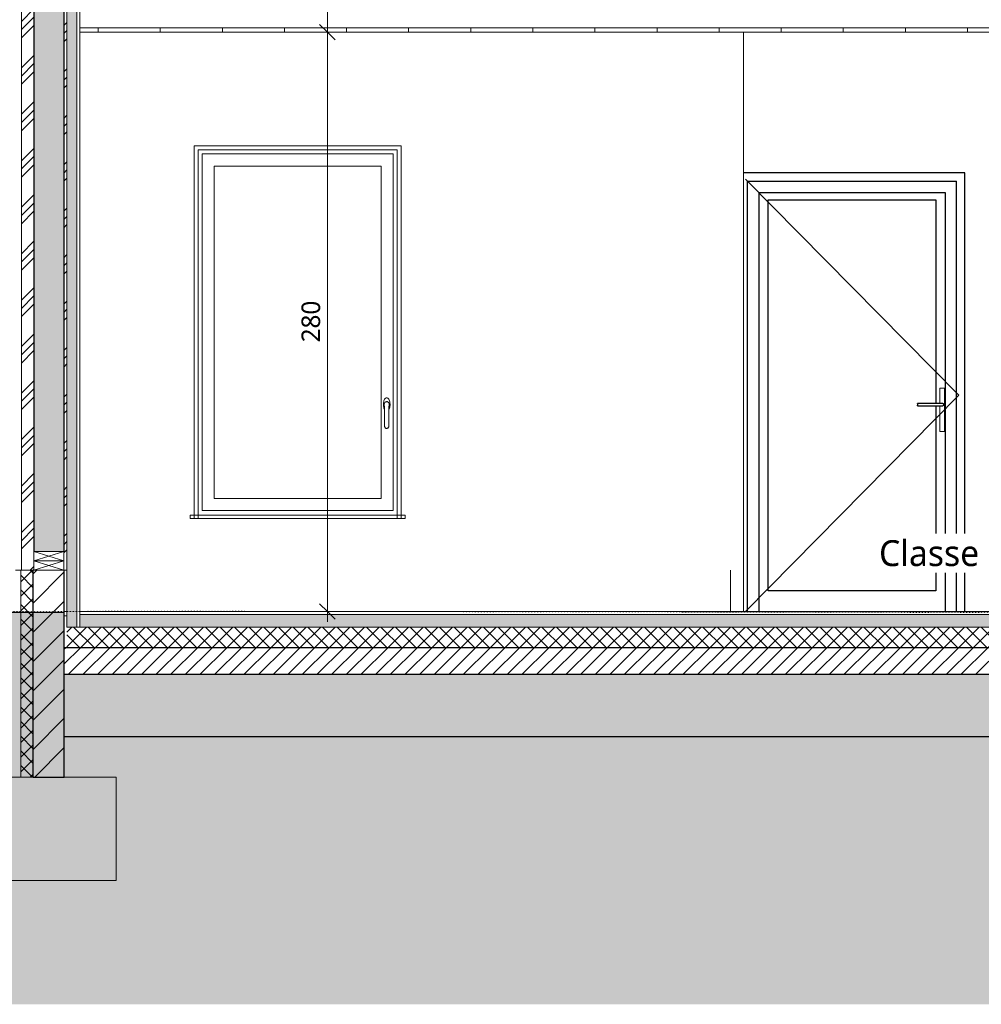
# Model space of a CAD drawing. Header units: millimetres. Extents: x -21851 to 219842, y -3161 to 6433.
# Tile 2 of 81: x -4552 to 94, y -1898 to 2860. Entities that reach past the tile are written whole.
import ezdxf

# ---------------------------------------------------------------- set-up
doc = ezdxf.new("R2010")
doc.units = ezdxf.units.MM
doc.linetypes.add('A-pointilles', pattern=[0.53, 0, -0.53])
for name, color, linetype, lineweight in [('A-ANNO-DIMS', 211, 'Continuous', 9), ('A-ANNO-DIMS-50', 211, 'Continuous', 9), ('A-AREA-IDEN', 2, 'Continuous', 9), ('A-CLNG', 13, 'Continuous', 13), ('A-CLNG-FNSH', 13, 'Continuous', 13), ('A-CLNG-PATT', 13, 'Continuous', 13), ('A-DETL-GENF', 92, 'Continuous', 13), ('A-DOOR', 31, 'Continuous', 25), ('A-DOOR-FRAM', 31, 'Continuous', 25), ('A-FLOR', 192, 'Continuous', 13), ('A-FLOR-FNSH', 192, 'Continuous', 13), ('A-FLOR-MCUT', 51, 'Continuous', 13), ('A-FLOR-PATT', 8, 'Continuous', 13), ('A-GLAZ', 151, 'Continuous', 13), ('A-WALL', 113, 'Continuous', 13), ('A-WALL-FNSH', 113, 'Continuous', 13), ('A-WALL-PATT', 111, 'Continuous', 13), ('C-TOPO', 7, 'A-pointilles', 13), ('C-TOPO-FNSH', 192, 'A-pointilles', 13), ('C-TOPO-MCUT', 51, 'Continuous', 25), ('C-TOPO-PATT', 8, 'Continuous', 100), ('I-WALL', 2, 'Continuous', 13), ('S-FNDN', 32, 'Continuous', 13)]:
    doc.layers.add(name, color=color, linetype=linetype, lineweight=lineweight)
doc.styles.add('Trebuchet MS', font='trebuc.ttf', dxfattribs={"height": 90})
doc.styles.add('Trebuchet MS_1', font='trebuc.ttf', dxfattribs={"height": 125})
doc.dimstyles.new('Cotes100e_Intérieur', dxfattribs={"dimscale": 304.8, "dimtxt": 92.785582, "dimasz": 0.246063, "dimexe": 0.164042, "dimexo": 0.0625, "dimgap": 0.032808, "dimtad": 1, "dimdec": 0, "dimlfac": 0.1, "dimzin": 0, "dimdsep": 46, "dimtxsty": 'Trebuchet MS', "dimblk1": 'OBLIQUE', "dimblk2": 'OBLIQUE', "dimsah": 1, "dimcen": 0.09, "dimdle": 0.164042, "dimazin": 0, "dimtfac": 1, "dimtdec": 4, "dimtix": 1, "dimtmove": 0, "dimatfit": 3, "dimfxl": 0.164042, "dimfxlon": 1, "dimtvp": 1, "dimtolj": 1, "dimtzin": 0, "dimarcsym": 2})
pattern_1 = [(45, (-4172.92, 3183.11), (-112.253, 112.253), []), (45, (-4133.23, 3183.11), (0, 224.506), []), (45, (-4212.6, 3183.11), (0, 224.506), [])]
pattern_2 = [(315, (-4642.01, 2636.57), (177.7999, -88.8996), [15.715, -110.008]), (315, (-4564.224, 2603.23), (177.7999, -88.8996), [15.715, -110.008]), (315, (-4642.01, 2592.12), (177.7999, -88.8996), [15.715, -110.008]), (315, (-4564.224, 2558.78), (177.7999, -88.8996), [15.715, -110.008]), (341.565, (-4630.898, 2625.454), (355.59962, -88.89985), [35.141, -245.986]), (341.565, (-4597.562, 2614.342), (355.59962, -88.89985), [35.141, -245.986]), (341.565, (-4630.9, 2581.005), (355.59962, -88.89985), [35.141, -245.986]), (341.565, (-4597.562, 2569.892), (355.59962, -88.89985), [35.141, -245.986]), (45, (-4564.224, 2625.454), (-177.7999, -88.8996), [15.715, -110.008]), (45, (-4642.01, 2592.12), (-177.7999, -88.8996), [15.715, -110.008]), (45, (-4564.224, 2581.004), (-177.7999, -88.8996), [15.715, -110.008]), (45, (-4642.01, 2547.667), (-177.7999, -88.8996), [15.715, -110.008]), (18.435, (-4597.562, 2614.342), (-355.59962, -88.89985), [35.141, -245.986]), (18.435, (-4630.9, 2603.23), (-355.59962, -88.89985), [35.141, -245.986]), (18.435, (-4597.562, 2569.892), (-355.59962, -88.89985), [35.141, -245.986]), (18.435, (-4630.898, 2558.78), (-355.59962, -88.89985), [35.141, -245.986])]

# ---------------------------------------------------------------- blocks, each defined once
blk = doc.blocks.new('Menuiserie Alu - 1V - 100x180cm - Bavette Alu-8284131-COUPE II_50')
at = {"layer": 'A-GLAZ', "color": 30}
for p, q in [((-3669.9, 489), (-3669.9, 2211)), ((-3669.9, 2211), (-2747.9, 2211)), ((-2747.9, 2211), (-2747.9, 489)), ((-3611.9, 2153), (-3611.9, 547)), ((-2805.9, 2153), (-3611.9, 2153)), ((-2805.9, 547), (-2805.9, 2153)), ((-2791.4, 1000.1), (-2791.3, 1001.1)), ((-2785.8, 1011.8), (-2785.1, 1012.4)), ((-2772.6, 1012.4), (-2771.9, 1011.8)), ((-2766.4, 1001.1), (-2766.3, 1000.1)), ((-2791.2, 996.6), (-2791.3, 997.7)), ((-2788.9, 990.2), (-2788.9, 895)), ((-2768.9, 895), (-2768.9, 990.2)), ((-2766.4, 997.7), (-2766.5, 996.6)), ((-3611.9, 547), (-2805.9, 547)), ((-2747.9, 489), (-3669.9, 489)), ((-3728.9, 465), (-3728.9, 450)), ((-3718.9, 465), (-3728.9, 465)), ((-3728.9, 450), (-3718.9, 450)), ((-3718.9, 465), (-2698.9, 465)), ((-2698.9, 450), (-3718.9, 450)), ((-2688.9, 465), (-2698.9, 465)), ((-2698.9, 450), (-2688.9, 450)), ((-2688.9, 450), (-2688.9, 465))]:
    blk.add_line(p, q, dxfattribs=at)
at = {"layer": 'A-GLAZ', "color": 30, "flags": 128}
for points in [[(-2778.9, 1033), (-2781.5, 1032.5), (-2784.1, 1031.2), (-2786.5, 1029), (-2788.7, 1026), (-2790.6, 1022.4), (-2792.3, 1018), (-2793.5, 1013.3), (-2794.4, 1008.1), (-2794.8, 1002.7), (-2794.8, 997.3), (-2794.4, 991.9), (-2793.5, 986.7), (-2792.3, 982), (-2790.6, 977.6), (-2788.9, 974.3)], [(-2791.1, 1002.5), (-2791.4, 999.3), (-2791.1, 996.1), (-2790.3, 993), (-2788.9, 990.2)], [(-2783.9, 1013), (-2783.2, 1013.4), (-2780.3, 1014.2), (-2779.2, 1014.3)], [(-2768.8, 974.3), (-2767.1, 977.6), (-2765.5, 982), (-2764.2, 986.7), (-2763.3, 991.9), (-2762.9, 997.3), (-2762.9, 1002.7), (-2763.3, 1008.1), (-2764.2, 1013.3), (-2765.5, 1018), (-2767.1, 1022.4), (-2769, 1026), (-2771.2, 1029), (-2773.7, 1031.2), (-2776.2, 1032.5), (-2778.9, 1033)], [(-2778.4, 1014.3), (-2777.4, 1014.2), (-2774.5, 1013.4), (-2773.8, 1013)], [(-2768.9, 990.2), (-2767.5, 993), (-2766.6, 996.1), (-2766.3, 999.3), (-2766.6, 1002.5)], [(-2777, 885.2), (-2778.9, 885), (-2780.7, 885.2), (-2782.4, 885.7), (-2784, 886.5), (-2785.5, 887.5), (-2786.7, 888.9), (-2787.7, 890.4), (-2788.4, 892.1)], [(-2769.3, 892.1), (-2770, 890.4), (-2771, 888.9), (-2772.2, 887.5), (-2773.7, 886.5), (-2775.3, 885.7), (-2775.9, 885.5)]]:
    blk.add_lwpolyline(points, dxfattribs=at)
at = {"layer": 'A-GLAZ', "color": 30}
for start, end in [(180, 236.2042), (303.7958, 0)]:
    blk.add_arc((-2778.9, 895), 10, start, end, dxfattribs=at)
for points, knots in [([(-2789.4, 1007.4), (-2789.5, 1007.4), (-2789.6, 1007.2), (-2789.7, 1006.9), (-2789.8, 1006.7), (-2789.9, 1006.5), (-2790, 1006.3), (-2790.1, 1006.1), (-2790.1, 1005.9), (-2790.2, 1005.7), (-2790.3, 1005.5), (-2790.4, 1005.2), (-2790.6, 1004.7), (-2790.7, 1004.2), (-2790.9, 1003.5), (-2791.1, 1002.9), (-2791.1, 1002.5)], [0, 0, 0, 0, 0.166667, 0.25, 0.291667, 0.333333, 0.375, 0.416667, 0.458333, 0.5, 0.541667, 0.583333, 0.666667, 0.75, 0.833333, 1, 1, 1, 1]), ([(-2768.3, 1007.4), (-2768.6, 1008), (-2769.1, 1008.8), (-2769.8, 1009.7), (-2770.2, 1010.2), (-2770.5, 1010.5), (-2770.8, 1010.9), (-2771.1, 1011.1), (-2771.3, 1011.3), (-2771.6, 1011.6), (-2772, 1012), (-2772.5, 1012.4), (-2772.9, 1012.6), (-2773.2, 1012.8), (-2773.5, 1012.9), (-2773.7, 1013), (-2774.1, 1013.1), (-2774.6, 1013.3), (-2775.2, 1013.6), (-2776.1, 1013.9), (-2777.1, 1014.1), (-2778, 1014.3), (-2778.4, 1014.3), (-2778.8, 1014.3), (-2779.1, 1014.3), (-2779.6, 1014.3), (-2780.4, 1014.1), (-2781.4, 1013.9), (-2782.4, 1013.6), (-2783.1, 1013.3), (-2783.6, 1013.1), (-2784, 1013), (-2784.2, 1012.9), (-2784.5, 1012.8), (-2784.8, 1012.6), (-2785.2, 1012.4), (-2785.7, 1012), (-2786.1, 1011.6), (-2786.4, 1011.4), (-2786.5, 1011.2), (-2786.6, 1011.1), (-2786.8, 1011), (-2786.9, 1010.8), (-2787.2, 1010.6), (-2787.5, 1010.2), (-2787.9, 1009.7), (-2788.4, 1009.1), (-2788.9, 1008.3), (-2789.3, 1007.7), (-2789.4, 1007.4)], [0, 0, 0, 0, 0.125, 0.15625, 0.1875, 0.21875, 0.234375, 0.25, 0.265625, 0.28125, 0.3125, 0.34375, 0.359375, 0.367188, 0.375, 0.382812, 0.390625, 0.40625, 0.421875, 0.4375, 0.46875, 0.484375, 0.492188, 0.5, 0.507812, 0.515625, 0.53125, 0.5625, 0.578125, 0.59375, 0.609375, 0.617188, 0.625, 0.632812, 0.640625, 0.65625, 0.6875, 0.71875, 0.734375, 0.742188, 0.75, 0.757812, 0.765625, 0.78125, 0.8125, 0.84375, 0.875, 0.9375, 1, 1, 1, 1]), ([(-2766.6, 1002.5), (-2766.7, 1002.9), (-2766.8, 1003.5), (-2767, 1004.2), (-2767.1, 1004.7), (-2767.2, 1005), (-2767.3, 1005.2), (-2767.4, 1005.5), (-2767.5, 1005.7), (-2767.6, 1005.9), (-2767.7, 1006.1), (-2767.7, 1006.3), (-2767.8, 1006.5), (-2767.9, 1006.7), (-2768, 1006.9), (-2768.1, 1007.2), (-2768.2, 1007.4), (-2768.3, 1007.4)], [0, 0, 0, 0, 0.166667, 0.25, 0.333333, 0.375, 0.416667, 0.458333, 0.5, 0.541667, 0.583333, 0.625, 0.666667, 0.708333, 0.75, 0.833333, 1, 1, 1, 1]), ([(-2784.4, 886.7), (-2784, 886.4), (-2783.4, 886.1), (-2782.5, 885.7), (-2781.9, 885.5), (-2781.4, 885.4), (-2781.1, 885.3), (-2780.7, 885.2), (-2780.3, 885.1), (-2780, 885.1), (-2779.5, 885), (-2778.8, 885), (-2778.2, 885), (-2777.7, 885.1), (-2777.4, 885.1), (-2777, 885.2), (-2776.7, 885.3), (-2776.3, 885.4), (-2775.8, 885.5), (-2775.3, 885.7), (-2774.4, 886.1), (-2773.7, 886.4), (-2773.3, 886.7)], [0, 0, 0, 0, 0.125, 0.1875, 0.25, 0.28125, 0.3125, 0.34375, 0.375, 0.40625, 0.4375, 0.5, 0.5625, 0.59375, 0.625, 0.65625, 0.6875, 0.71875, 0.75, 0.8125, 0.875, 1, 1, 1, 1])]:
    blk.add_open_spline(points, degree=3, knots=knots, dxfattribs=at)
for points in [[(-2788.4, 892.1), (-2788.6, 892.6), (-2788.8, 893.5), (-2788.9, 894.5), (-2788.9, 895)], [(-2768.9, 895), (-2768.9, 894.5), (-2768.9, 893.5), (-2769.2, 892.6), (-2769.3, 892.1)]]:
    blk.add_open_spline(points, degree=3, dxfattribs=at)
blk = doc.blocks.new('PINT_ plein-vitré - P90 vitré-8513242-COUPE II_50')
at = {"layer": 'A-DOOR', "color": 20}
for p, q in [((14.8, 2120), (-1054.7, 2120)), ((14.8, 0), (14.8, 2120)), ((-1035.2, 0), (-1035.2, 2080)), ((-1035.2, 2080), (-25.2, 2080)), ((-25.2, 0), (-25.2, 2080)), ((-92, 1006), (-215, 1006)), ((-215, 1003), (-215, 997)), ((-98, 1006), (-98.1, 1006)), ((-89, 1003), (-89, 997)), ((-215, 994), (-92, 994)), ((-98.1, 994), (-98, 994))]:
    blk.add_line(p, q, dxfattribs=at)
at = {"layer": 'A-DOOR', "color": 30, "lineweight": 13}
for p, q in [((-15.2, 1045), (-1045.2, 2090)), ((-107.1, 1080), (-107.1, 1080)), ((-83.1, 1080), (-107.1, 1080)), ((-107.1, 1005.9), (-107.1, 1080)), ((-83.1, 1080), (-83.1, 870)), ((-15.2, 1045), (-1045.2, 0)), ((-107.1, 870), (-107.1, 994.1)), ((-107.1, 870), (-107.1, 870)), ((-83.1, 870), (-107.1, 870))]:
    blk.add_line(p, q, dxfattribs=at)
at = {"layer": 'A-DOOR', "color": 20}
for centre, start_param, end_param in [((-215, 1003), 4.712389, 6.283185), ((-215, 997), 3.141593, 4.712389)]:
    blk.add_ellipse(centre, major_axis=(0, 3), ratio=0.00192, start_param=start_param, end_param=end_param, dxfattribs=at)
for points, knots in [([(-92, 1006), (-91.8, 1006), (-91.4, 1005.9), (-90.9, 1005.8), (-90.6, 1005.6), (-90.3, 1005.5), (-90.1, 1005.3), (-89.9, 1005.2), (-89.8, 1005), (-89.6, 1004.8), (-89.4, 1004.5), (-89.2, 1004.2), (-89.1, 1003.7), (-89, 1003.3), (-89, 1003)], [0, 0, 0, 0, 0.166667, 0.25, 0.333333, 0.375, 0.416667, 0.5, 0.541667, 0.583333, 0.666667, 0.75, 0.833333, 1, 1, 1, 1]), ([(-89, 997), (-89, 996.7), (-89.1, 996.3), (-89.2, 995.8), (-89.4, 995.5), (-89.6, 995.2), (-89.8, 995), (-89.9, 994.8), (-90.2, 994.6), (-90.5, 994.4), (-90.7, 994.3), (-90.9, 994.2), (-91.4, 994.1), (-91.8, 994), (-92, 994)], [0, 0, 0, 0, 0.166667, 0.25, 0.333333, 0.416667, 0.458333, 0.5, 0.583333, 0.666667, 0.708333, 0.75, 0.833333, 1, 1, 1, 1])]:
    blk.add_open_spline(points, degree=3, knots=knots, dxfattribs=at)
at = {"layer": 'A-DOOR-FRAM', "color": 20}
for p, q in [((-980.2, 2025), (-980.2, 0)), ((-980.2, 2025), (-80.2, 2025)), ((-80.2, 2025), (-80.2, 0)), ((-935.1, 100), (-935.1, 1990)), ((-935.1, 1990), (-125.1, 1990)), ((-125.1, 1990), (-125.1, 1005.8)), ((-125.1, 994.2), (-125.1, 100)), ((-125.1, 100), (-935.1, 100))]:
    blk.add_line(p, q, dxfattribs=at)
blk = doc.blocks.new('STR_RECTANGLE - Croix 45x145-8086014-COUPE II_50')
at = {"layer": 'A-DETL-GENF'}
for p, q in [((-4484, 245), (-4484, 200)), ((-4484, 245), (-4484, 200)), ((-4339, 200), (-4484, 245)), ((-4484, 200), (-4339, 245)), ((-4339, 200), (-4339, 245)), ((-4339, 200), (-4339, 245)), ((-4484, 200), (-4339, 200)), ((-4484, 200), (-4339, 200))]:
    blk.add_line(p, q, dxfattribs=at)
blk = doc.blocks.new('STR_RECTANGLE - Croix 45x145-V15-COUPE II_50')
at = {"layer": 'A-DETL-GENF'}
for p, q in [((-4339, 290), (-4484, 290)), ((-4484, 290), (-4484, 245)), ((-4484, 290), (-4484, 245)), ((-4339, 290), (-4484, 290)), ((-4339, 245), (-4484, 290)), ((-4484, 245), (-4339, 290)), ((-4339, 245), (-4339, 290)), ((-4339, 245), (-4339, 290)), ((-4484, 245), (-4339, 245)), ((-4484, 245), (-4339, 245))]:
    blk.add_line(p, q, dxfattribs=at)
blk = doc.blocks.new('DIMBLOCK1-COUPE II_50')
at = {"layer": 'A-ANNO-DIMS-50'}
for p, q in [((-3065.4, 2800), (-3102.9, 2837.5)), ((-3065.4, 2850), (-3065.4, -50)), ((-3065.4, 2800), (-3115.4, 2800)), ((-3065.4, 2800), (-3027.9, 2762.5)), ((-3065.4, 2800), (-3015.4, 2800)), ((-3065.4, 0), (-3115.4, 0)), ((-3065.4, 0), (-3102.9, 37.5)), ((-3065.4, 0), (-3027.9, -37.5)), ((-3065.4, 0), (-3015.4, 0))]:
    blk.add_line(p, q, dxfattribs=at)
at = {"layer": 'A-ANNO-DIMS-50', "color": 0, "insert": (-3190.5, 1300.9), "char_height": 90, "width": 237.783, "attachment_point": 1, "rotation": 90, "line_spacing_factor": 1.048425, "style": 'Trebuchet MS'}
blk.add_mtext('280', dxfattribs=at)
blk = doc.blocks.new('_Oblique')
at = {"color": 0, "linetype": 'ByBlock', "lineweight": -2}
blk.add_line((-0.5, -0.5), (0.5, 0.5), dxfattribs=at)
blk = doc.blocks.new('DIMBLOCK3-COUPE II_50')
at = {"layer": 'A-ANNO-DIMS-50'}
for p, q in [((-3065.4, 3341.5), (-3065.4, 2750)), ((-3065.4, 3291.5), (-3115.4, 3291.5)), ((-3065.4, 3291.5), (-3102.9, 3329)), ((-3065.4, 3291.5), (-3027.9, 3254)), ((-3065.4, 3291.5), (-3015.4, 3291.5)), ((-3065.4, 2800), (-3102.9, 2837.5)), ((-3065.4, 2800), (-3115.4, 2800)), ((-3065.4, 2800), (-3027.9, 2762.5)), ((-3065.4, 2800), (-3015.4, 2800))]:
    blk.add_line(p, q, dxfattribs=at)
at = {"layer": 'A-ANNO-DIMS-50', "color": 0, "insert": (-3190.5, 2979.7), "char_height": 90, "width": 158.522, "attachment_point": 1, "rotation": 90, "line_spacing_factor": 1.048425, "style": 'Trebuchet MS'}
blk.add_mtext('49', dxfattribs=at)

msp = doc.modelspace()

# ---------------------------------------------------------------- hatches: boundary and pattern name
at = {"layer": 'A-CLNG-PATT'}
h = msp.add_hatch(dxfattribs=at)
h.set_pattern_fill('FP_21', color=30, style=0, pattern_type=2)
h.set_pattern_definition([(90, (-4172.92, 3183.1), (-300, 2e-14), [])])
h.paths.add_polyline_path([(5301.6, 2800), (5376.3, 2800), (5376.3, 2820), (-4261, 2820), (-4261, 2800), (5071.4, 2800)])
at = {"layer": 'A-FLOR-PATT'}
h = msp.add_hatch(dxfattribs=at)
h.set_pattern_fill('FP_12', color=30, style=0, pattern_type=2)
h.set_pattern_definition([(0, (-4172.917, 3183.113), (203.2, 50.8), [16.764, -135.636, 16.764, -135.636, -812.8]), (0, (-4172.917, 3183.113), (203.2, 50.8), [-304.8, 16.764, -288.036, 16.764, -135.636, -355.6]), (0, (-4172.917, 3183.113), (203.2, 50.8), [-762, 16.764, -84.836, 16.764, -237.236]), (120, (-4096.717, 3208.513), (-145.59409, 150.57636), [16.764, -135.636, 16.764, -135.636, -812.8]), (120, (-4096.717, 3208.513), (-145.59409, 150.57636), [-304.8, 16.764, -288.036, 16.764, -135.636, -355.6]), (120, (-4096.717, 3208.513), (-145.59409, 150.57636), [-762, 16.764, -84.836, 16.764, -237.236]), (240, (-4071.317, 3310.113), (-57.60591, -201.37636), [16.764, -135.636, 16.764, -135.636, -812.8]), (240, (-4071.317, 3310.113), (-57.60591, -201.37636), [-304.8, 16.764, -288.036, 16.764, -135.636, -355.6]), (240, (-4071.317, 3310.113), (-57.60591, -201.37636), [-762, 16.764, -84.836, 16.764, -237.236])])
h.paths.add_polyline_path([(-4261, -75), (13081.7, -75), (13081.7, -15), (-4261, -15), (-4261, -38.8)])
h = msp.add_hatch(dxfattribs=at)
h.set_pattern_fill('FP_13', color=30, angle=-225, style=0, pattern_type=2)
h.set_pattern_definition([(225, (8715.084, 9e-13), (35.35534, -35.35534), []), (315, (8715.084, 9e-13), (35.35534, 35.35534), [])])
h.paths.add_polyline_path([(8983.3, -175), (13144.7, -175), (13144.7, -75), (-4324, -75), (-4324, -175), (8523.1, -175)])
h = msp.add_hatch(dxfattribs=at)
h.set_pattern_fill('FP_14', color=30, angle=-225, style=0, pattern_type=2)
h.set_pattern_definition([(225, (8715.084, 9e-13), (35.35534, -35.35534), [])])
h.paths.add_polyline_path([(13157.2, -305), (13157.2, -175), (-4336.5, -175), (-4336.5, -305), (13125.2, -305)])
h = msp.add_hatch(dxfattribs=at)
h.set_pattern_fill('FP_11', color=30, angle=-41.9872, style=0, pattern_type=2)
h.set_pattern_definition([(48.0128, (8625.084, -125), (1000.000123, 1125.000363), [16.817, -1664.886]), (4.9698, (8636.334, -112.4997), (-1500.0002544, -125.0019374), [28.859, -2856.991]), (312.5108, (8665.0844, -110), (-1250.0084237, 1374.992711), [20.349, -2014.504]), (87.2738, (8713.834, -78.75), (-124.9955135, -2500.0002372), [26.28, -2601.695]), (112.8338, (8715.084, -52.5005), (625.0042988, -1499.9985455), [25.769, -2551.172]), (177.2738, (8705.084, -28.75), (2500.0002372, -124.9955135), [26.28, -2601.695]), (217.6938, (8678.834, -27.4997), (1625.0092492, 1249.9871502), [34.754, -3440.606]), (252.2558, (8651.3336, -48.75), (-874.977428, -2750.0070075), [32.811, -3248.29]), (301.4298, (8641.334, -79.9995), (1000.0070216, -1624.9956933), [26.369, -2610.509]), (355.2368, (8655.084, -102.5), (-1375.000835, 124.989706), [30.104, -1475.095]), (42.3978, (8685.0845, -105), (1499.9912593, 1375.0101043), [38.931, -3854.172]), (318.8141, (8590.084, -77.5), (875.000274, -749.999582), [13.288, -1315.48]), (351.4688, (8600.084, -86.2506), (-1624.9983925, 250.0125126), [25.28, -2502.689]), (44.9998, (8625.08, -90), (0.00044, 124.9995), [17.678, -159.099]), (23.1988, (8633.834, -105), (-624.999455, -250.002774), [9.52, -942.452]), (111.8018, (8642.584, -101.25), (125.00263, -374.999556), [13.463, -659.683]), (210.9638, (8637.584, -88.75), (-375.00016, -250.000118), [21.866, -707.003]), (341.5648, (8618.834, -100), (-249.99932, 125.00056), [15.811, -379.473]), (196.3898, (8715.084, -101.25), (-1249.9981067, -375.0054432), [22.15, -2192.856]), (250.3458, (8693.834, -107.5), (500.008526, 1374.996549), [18.583, -1839.676]), (113.1988, (8618.834, -125), (250.002774, -624.999455), [19.039, -932.932]), (163.6108, (8611.334, -107.5), (1250.0020337, -374.9923533), [22.15, -2192.856]), (159.4438, (8715.084, -23.75), (624.999753, -250.001696), [21.36, -1046.641]), (114.7748, (8695.084, -16.25), (624.991955, -1375.003089), [17.897, -1771.83]), (246.8018, (8617.584, -0.0003), (-249.99623, -625.002073), [19.039, -932.932]), (197.3538, (8610.084, -17.4995), (1625.0015577, 499.993372), [20.954, -2074.428]), (249.4438, (8678.834, -0.0005), (250.001696, 624.999753), [10.68, -1057.321]), (281.3098, (8625.084, 0.0001), (124.999346, -500.000337), [6.374, -631.004]), (345.9638, (8626.334, -6.25), (-374.999704, 124.999666), [25.769, -489.619]), (6.0088, (8651.334, -12.4997), (-1250.0000584, -124.9952635), [23.881, -2364.24]), (123.6898, (8637.584, -77.5), (124.99858, -250.00063), [18.028, -432.666]), (173.1568, (8627.5837, -62.5), (-2124.998503, 250.016252), [31.474, -3115.945]), (240.9458, (8596.334, -58.75), (499.993725, 875.00349), [12.87, -1274.084]), (269.9998, (8590.08, -70), (124.9996, -125.0004), [7.5, -117.5]), (300.2568, (8653.834, -16.25), (-500.0052535, 874.996942), [17.365, -1719.19]), (228.0128, (8662.584, -31.25), (-1000.000123, -1125.000363), [33.634, -1648.069]), (179.9998, (8640.08, -56.25), (-125.0004, -124.9996), [32.5, -92.5]), (145.3048, (8607.5835, -56.25), (1249.99914, -875.0012817), [19.764, -1956.659]), (74.0548, (8591.334, -45), (124.998327, 500.000298), [18.2, -891.813]), (27.6458, (8596.334, -27.5005), (2375.0040554, 1249.9930693), [29.633, -2933.684]), (355.4258, (8622.5843, -13.75), (1624.9994053, -125.0079832), [31.35, -3103.634])])
h.paths.add_polyline_path([(5761.8, -605), (13157.2, -605), (13157.2, -305), (-4336.5, -305), (-4336.5, -605), (4841.3, -605)])
at = {"layer": 'A-WALL-PATT'}
h = msp.add_hatch(dxfattribs=at)
h.set_pattern_fill('FP_1', color=30, style=0, pattern_type=2)
h.set_pattern_definition(pattern_1)
h.paths.add_polyline_path([(-4484, 200), (-4484, 4945.4), (-4544, 4945.4), (-4544, 200)])
h = msp.add_hatch(dxfattribs=at)
h.set_pattern_fill('FP_1', color=30, style=0, pattern_type=2)
h.set_pattern_definition(pattern_1)
h.paths.add_polyline_path([(-4324, 200), (-4324, 4945.4), (-4339, 4945.4), (-4339, 200), (-4334.2, 200)])
h = msp.add_hatch(dxfattribs=at)
h.set_pattern_fill('FP_2', color=30, angle=-225, style=0, pattern_type=2)
h.set_pattern_definition(pattern_2)
h.paths.add_polyline_path([(-4276, -75), (-4276, 4945.4), (-4324, 4945.4), (-4324, -75)])
h = msp.add_hatch(dxfattribs=at)
h.set_pattern_fill('FP_2', color=30, angle=-225, style=0, pattern_type=2)
h.set_pattern_definition(pattern_2)
h.paths.add_polyline_path([(-4484, 290), (-4339, 290), (-4339, 4855.8), (-4484, 4855.8), (-4484, 409.9)])
h = msp.add_hatch(dxfattribs=at)
h.set_pattern_fill('FP_16', color=30, angle=-225, style=0, pattern_type=2)
h.set_pattern_definition([(315, (-4566.51, -300), (35.3553, 35.3553), []), (45, (-4566.51, -300), (-35.3553, 35.3553), [])])
h.paths.add_polyline_path([(-4546.5, -800), (-4486.5, -800), (-4486.5, 200), (-4546.5, 200), (-4546.5, -359.4)])
h = msp.add_hatch(dxfattribs=at)
h.set_pattern_fill('FP_15', color=30, style=0, pattern_type=2)
h.set_pattern_definition([(45, (-4172.92, 3183.11), (-70.7107, 70.7107), [])])
h.paths.add_polyline_path([(-4486.5, -800), (-4336.5, -800), (-4336.5, 200), (-4486.5, 200), (-4486.5, -359.4)])
at = {"layer": 'C-TOPO-PATT', "lineweight": 13}
h = msp.add_hatch(dxfattribs=at)
h.set_pattern_fill('FP_24', color=256, style=0, pattern_type=2)
h.set_pattern_definition([(45, (-1315.42, 6040.61), (213.84253, 356.40374), [1612.9, -806.45]), (135, (-1315.42, 6040.61), (213.84253, -356.40374), [1612.9, -806.45])])
h.paths.add_polyline_path([(-20872, -1897.9), (37056.3, -1897.9), (37056.3, -420.7), (36278.2, -409.8), (30079, -223), (29232.7, -204.3), (28440.7, -195.4), (26931.6, -194.8), (24101.2, -144), (19338.1, -86.5), (19212.1, -85), (18727.3, -65.8), (16691.9, -34.2), (14390.8, -20), (13157.2, -20), (13157.2, -605), (-4336.5, -605), (-4336.5, -3.9), (-7469.4, -5.5), (-7814.5, -4.1), (-8117.7, -3.1), (-8392.8, 2.5), (-11451.9, 9.3), (-12540.3, -2.9), (-13452.2, 38.7), (-14487.7, 80.8), (-17045.4, 37), (-17824.2, -13.1), (-19805.4, 25.3), (-21390.9, 54.5), (-21851.1, 62.8), (-21851.1, -1897.9), (-21667.7, -1897.9)])

# ---------------------------------------------------------------- linework, layer by layer
at = {"layer": 'A-CLNG', "color": 30}
msp.add_line((5376.3, 2820), (-4261, 2820), dxfattribs=at)
at = {"layer": 'A-CLNG-FNSH', "color": 30}
msp.add_line((-4261, 2800), (5376.3, 2800), dxfattribs=at)
at = {"layer": 'A-FLOR', "color": 30}
for p, q in [((-3708.9, 2250), (-2708.9, 2250)), ((-3708.9, 2250), (-3708.9, 2231)), ((-2708.9, 2250), (-2708.9, 2231)), ((-2727.9, 2231), (-3689.9, 2231))]:
    msp.add_line(p, q, dxfattribs=at)
at = {"layer": 'A-FLOR-FNSH', "color": 30}
for p, q in [((-4324, 0), (-4336.5, 0)), ((-2816.1, 0), (-4261, 0)), ((13081.7, 0), (-2816.1, 0))]:
    msp.add_line(p, q, dxfattribs=at)
at = {"layer": 'A-FLOR-FNSH', "color": 20, "lineweight": 25}
for p, q in [((13157.2, -175), (-4336.5, -175)), ((13157.2, -305), (-4336.5, -305))]:
    msp.add_line(p, q, dxfattribs=at)
at = {"layer": 'A-FLOR-MCUT', "color": 30}
for p, q in [((6480.1, -15), (-4261, -15)), ((13081.7, -75), (-4324, -75))]:
    msp.add_line(p, q, dxfattribs=at)
at = {"layer": 'A-WALL', "color": 30}
for p, q in [((-4544, 4945.4), (-4544, 200)), ((-4324, 4945.4), (-4324, 200)), ((-4276, 4945.4), (-4276, -75)), ((-1054.7, 2800), (-1054.7, 0)), ((-4573, 200), (-4486.5, 200)), ((-4546.5, 0.3), (-4546.5, 200)), ((-1117.7, 0), (-1117.7, 200)), ((-4546.5, -800), (-4546.5, 0.3)), ((-4324, 0), (-4324, -75)), ((-4261, -75), (-4261, 0))]:
    msp.add_line(p, q, dxfattribs=at)
at = {"layer": 'A-WALL', "color": 20, "lineweight": 25}
for p, q in [((-4484, 4855.8), (-4484, 290)), ((-4339, 4855.8), (-4339, 290)), ((-4484, 200), (-4486.5, 200)), ((-4486.5, 0.5), (-4486.5, 200)), ((-4336.5, 200), (-4339, 200)), ((-4336.5, 0.8), (-4336.5, 200)), ((-4486.5, -800), (-4486.5, 0.5)), ((-4336.5, -3.9), (-4336.5, 0.8)), ((-4336.5, -800), (-4336.5, -175)), ((-4486.5, -800), (-4336.5, -800))]:
    msp.add_line(p, q, dxfattribs=at)
at = {"layer": 'A-WALL-FNSH', "color": 30}
for p, q in [((-4261, 0), (-4261, 4945.4)), ((-4336.5, 200), (-4324, 200)), ((-4324, 200), (-4324, 0.8)), ((-4324, 0.8), (-4324, 0))]:
    msp.add_line(p, q, dxfattribs=at)
at = {"layer": 'C-TOPO', "linetype": 'Continuous'}
msp.add_line((-4336.5, -21.4), (-4324, -21.4), dxfattribs=at)
at = {"layer": 'C-TOPO-FNSH', "color": 40}
for p, q in [((-3903.8, 1.7), (-7442.3, -5.6)), ((5904, -13.3), (-3903.8, 1.7))]:
    msp.add_line(p, q, dxfattribs=at)
at = {"layer": 'C-TOPO-FNSH', "color": 7, "linetype": 'Continuous'}
msp.add_line((-4336.5, -3.9), (-4722, -4.1), dxfattribs=at)
at = {"layer": 'C-TOPO-MCUT'}
for p, q in [((-4336.5, -175), (-4336.5, -3.9)), ((13157.2, -605), (-4336.5, -605))]:
    msp.add_line(p, q, dxfattribs=at)
at = {"layer": 'I-WALL', "color": 30}
for p, q in [((-3708.9, 450), (-3708.9, 2231)), ((-3689.9, 2231), (-3689.9, 450)), ((-2727.9, 450), (-2727.9, 2231)), ((-2708.9, 2231), (-2708.9, 450)), ((-3689.9, 450), (-3708.9, 450)), ((-2708.9, 450), (-2727.9, 450))]:
    msp.add_line(p, q, dxfattribs=at)
at = {"layer": 'S-FNDN', "color": 30}
for p, q in [((-4086.5, -800), (-4816.5, -800)), ((-4086.5, -1300), (-4086.5, -800)), ((-4816.5, -1300), (-4086.5, -1300))]:
    msp.add_line(p, q, dxfattribs=at)

# ---------------------------------------------------------------- block references
at = {"layer": 'A-DETL-GENF'}
for name in ['STR_RECTANGLE - Croix 45x145-V15-COUPE II_50', 'STR_RECTANGLE - Croix 45x145-8086014-COUPE II_50']:
    msp.add_blockref(name, (0, 0), dxfattribs=at)
at = {"layer": 'A-DOOR', "color": 30, "lineweight": 13}
msp.add_blockref('PINT_ plein-vitré - P90 vitré-8513242-COUPE II_50', (0, 0), dxfattribs=at)
at = {"layer": 'A-GLAZ', "color": 30}
msp.add_blockref('Menuiserie Alu - 1V - 100x180cm - Bavette Alu-8284131-COUPE II_50', (0, 0), dxfattribs=at)

# ---------------------------------------------------------------- dimensions: what is measured, and where the dimension line sits
at = {"layer": 'A-ANNO-DIMS'}
for base, p1, p2, override, picture, middle in [((-3065.4, 2800), (-3015.4, 3291.5), (-3015.4, 2800), {"dimpost": '<>', "dimfxl": 491.47468}, 'DIMBLOCK3-COUPE II_50', (-3121.3, 3045.7)), ((-3065.4, 0), (-3015.4, 2800), (-3015.4, 0), {"dimpost": '<>', "dimfxl": 2800}, 'DIMBLOCK1-COUPE II_50', (-3121.2, 1400))]:
    dim = msp.add_linear_dim(base=base, p1=p1, p2=p2, angle=90, dimstyle='Cotes100e_Intérieur', override=override, dxfattribs=at)
    dim.commit()
    dim.dimension.update_dxf_attribs({"geometry": picture, "text_midpoint": middle})

# ---------------------------------------------------------------- next in the draw order: texts
at = {"layer": 'A-AREA-IDEN', "insert": (-400.4, 344.8), "char_height": 125, "width": 1992.193, "attachment_point": 1, "style": 'Trebuchet MS_1', "bg_fill": 3, "box_fill_scale": 1.25, "bg_fill_color": 256, "bg_fill_true_color": 13158600, "bg_fill_transparency": 0}
msp.add_mtext('Classe élémentaire 1', dxfattribs=at)

doc.saveas('drawing.dxf')
